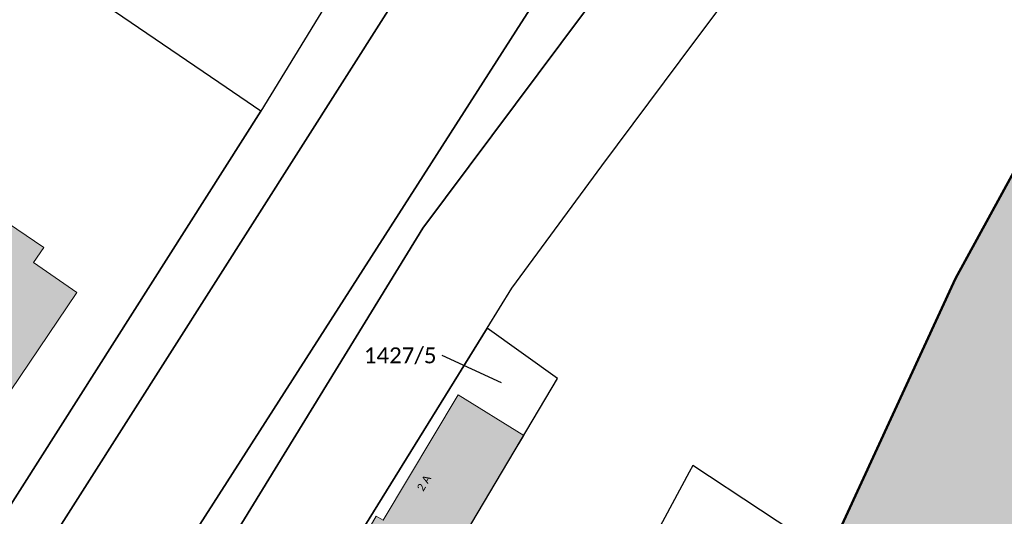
# Model space of a CAD drawing. Header units: metres. Extents: x -373 to 1321, y -1609 to 597.
# Tile 34 of 39: x 579 to 671, y -815 to -768. Entities that reach past the tile are written whole.
import ezdxf

# ---------------------------------------------------------------- set-up
doc = ezdxf.new("R2010")
doc.units = ezdxf.units.M
doc.layers.add('__Grenze Ideenteil', color=7, linetype='Continuous', lineweight=50, true_color=0x903373)
doc.layers.add('A_AX_Gebaeude', color=7, linetype='Continuous', lineweight=18, true_color=0x999999)
for name, color, linetype, lineweight in [('AX_Flurstueck', 7, 'Continuous', 18), ('AX_Gebaeude', 7, 'Continuous', 18), ('AX_LagebezeichnungMitHausnummer', 7, 'Continuous', 18)]:
    doc.layers.add(name, color=color, linetype=linetype, lineweight=lineweight)
doc.styles.add('Calibri', font='calibri.ttf')

msp = doc.modelspace()

# ---------------------------------------------------------------- hatches: boundary and pattern name
at = {"layer": '__Grenze Ideenteil', "linetype": 'Continuous', "lineweight": 0, "true_color": 0x903373, "transparency": 33554562}
msp.add_hatch(color=227, dxfattribs=at).paths.add_polyline_path([(643.769, -882.655), (643.89, -881.711), (647.968, -881.157), (651.086, -876.907), (650.465, -872.617), (661.885, -851.008), (663.428, -850.537), (668.019, -841.941), (667.58, -840.179), (663.178, -837.872), (667.814, -829.01), (653.423, -821.29), (654.594, -818.532), (666.58, -792.553), (674.086, -778.829), (683.282, -785.216), (678.945, -795.802), (691.08, -803.718), (689.33, -809.856), (699.206, -812.775), (698.378, -827.768), (696.578, -844.521), (679.705, -837.764), (671.448, -861.803), (671.728, -861.903), (665.82, -876.067), (664.742, -878.646), (664.492, -878.536), (661.36, -886.058), (667.114, -888.46), (665.494, -890.529), (674.428, -897.238), (672.379, -897.428), (664.412, -891.98), (663.392, -893.369), (659.364, -890.851), (654.396, -895.449), (652.896, -890.202), (650.957, -887.813)])
at = {"layer": 'A_AX_Gebaeude', "linetype": 'Continuous', "lineweight": 0, "true_color": 0x999999}
for points in [[(576.59, -786.759), (569.307, -797.469), (572.99, -799.947), (577.674, -803.1), (583.923, -793.85), (579.85, -791.031), (580.806, -789.626)], [(621.122, -815.434), (624.072, -810.478), (625.965, -807.3), (619.785, -803.488), (612.743, -815.279), (612.095, -814.9), (609.116, -820), (611.499, -821.406), (615.989, -824.055)]]:
    msp.add_hatch(color=253, dxfattribs=at).paths.add_polyline_path(points)

# ---------------------------------------------------------------- linework, layer by layer
at = {"layer": '__Grenze Ideenteil', "flags": 128}
msp.add_lwpolyline([(672.379, -897.428), (664.412, -891.98), (663.392, -893.369), (659.364, -890.851), (654.396, -895.449), (652.896, -890.202), (650.957, -887.813), (643.769, -882.655), (643.89, -881.711), (647.968, -881.157), (651.086, -876.907), (650.465, -872.617), (661.885, -851.008), (663.428, -850.537), (668.019, -841.941), (667.58, -840.179), (663.178, -837.872), (667.814, -829.01), (653.423, -821.29), (654.594, -818.532), (666.58, -792.553), (674.086, -778.829)], dxfattribs=at)
at = {"layer": 'AX_Flurstueck', "color": 7, "linetype": 'Continuous', "lineweight": 25, "transparency": 33554687}
for points in [[(647.051, -683.719, 0), (639.434, -700.167, 0), (631.822, -716.606, 0), (615.138, -744.444, 0), (619.307, -747.283, 0), (601.235, -776.79, 0), (575.355, -817.454, 0), (570.317, -813.975, 0), (562.815, -825, 0), (572.307, -831.569, 0), (617.107, -761.203, 0), (623.397, -750.545, 0), (626.578, -744.615, 0), (643.273, -710.547, 0), (672.277, -646.19, 0)], [(672.277, -646.19, 0), (643.273, -710.547, 0), (626.578, -744.615, 0), (623.397, -750.545, 0), (617.107, -761.203, 0), (572.307, -831.569, 0), (581.533, -837.955, 0), (584.851, -837.105, 0), (584.981, -832.077, 0), (625.225, -769.273, 0), (654.743, -723.283, 0), (655.766, -722.323, 0), (661.696, -712.772, 0), (666.912, -704.124, 0), (671.691, -695.875, 0)], [(659.881, -729.7, 0), (616.459, -787.796, 0), (587.491, -835.016, 0), (584.851, -837.105, 0), (581.533, -837.955, 0), (593.009, -845.192, 0), (606.292, -823.439, 0), (622.513, -797.226, 0), (624.855, -793.442, 0), (633.312, -781.938, 0), (642.168, -770.103, 0), (649.256, -760.617, 0), (655.993, -751.62, 0), (661.82, -743.814, 0), (667.268, -736.536, 0), (685.84, -719.374, 0), (709.341, -697.653, 0), (715.758, -686.328, 0)], [(584.981, -832.077, 0), (584.851, -837.105, 0), (587.491, -835.016, 0), (616.459, -787.796, 0), (659.881, -729.7, 0), (655.766, -722.323, 0), (654.743, -723.283, 0), (625.225, -769.273, 0), (584.981, -832.077, 0)], [(569.526, -785.967, 0), (564.099, -793.964, 0), (577.674, -803.1, 0), (570.317, -813.975, 0), (575.355, -817.454, 0), (601.235, -776.79, 0), (597.265, -774.101, 0), (564.169, -751.562, 0), (549.934, -772.348, 0), (550.365, -772.598, 0), (550.28, -772.721, 0), (558.021, -778.04, 0), (569.006, -785.608, 0), (569.526, -785.967, 0)], [(674.086, -778.829, 0), (666.58, -792.553, 0), (654.594, -818.532, 0), (641.869, -810.126, 0), (641.529, -810.766, 0), (633.073, -826.539, 0), (624.25, -843.011, 0), (616.064, -858.292, 0)], [(622.513, -797.226, 0), (606.292, -823.439, 0), (614.306, -828.145, 0), (615.042, -826.901, 0), (614.476, -826.563, 0), (615.989, -824.055, 0), (619.285, -818.518, 0), (629.149, -801.951, 0), (622.513, -797.226, 0)], [(623.872, -802.344, 0), (618.284, -799.77, 0)]]:
    msp.add_polyline3d(points, dxfattribs=at)
at = {"layer": 'AX_Gebaeude', "color": 7, "linetype": 'Continuous', "lineweight": 13, "transparency": 33554687}
for points in [[(576.59, -786.759, 0), (569.307, -797.469, 0), (572.99, -799.947, 0), (577.674, -803.1, 0), (583.923, -793.85, 0), (579.85, -791.031, 0), (580.806, -789.626, 0), (576.59, -786.759, 0)], [(621.122, -815.434, 0), (624.072, -810.478, 0), (625.965, -807.3, 0), (619.785, -803.488, 0), (612.743, -815.279, 0), (612.095, -814.9, 0), (609.116, -820, 0), (611.499, -821.406, 0), (615.989, -824.055, 0), (621.122, -815.434, 0)]]:
    msp.add_polyline3d(points, dxfattribs=at)

# ---------------------------------------------------------------- texts
at = {"layer": 'AX_Flurstueck', "color": 7, "insert": (614.342, -799.02), "char_height": 1.5, "attachment_point": 2, "line_spacing_factor": 1.004016, "style": 'Calibri'}
msp.add_mtext('1427/5', dxfattribs=at)
at = {"layer": 'AX_LagebezeichnungMitHausnummer', "color": 7, "insert": (616.251, -811.585), "char_height": 0.75, "attachment_point": 2, "rotation": 59.388, "line_spacing_factor": 1.004016, "style": 'Calibri'}
msp.add_mtext('2 A', dxfattribs=at)

doc.saveas('drawing.dxf')
